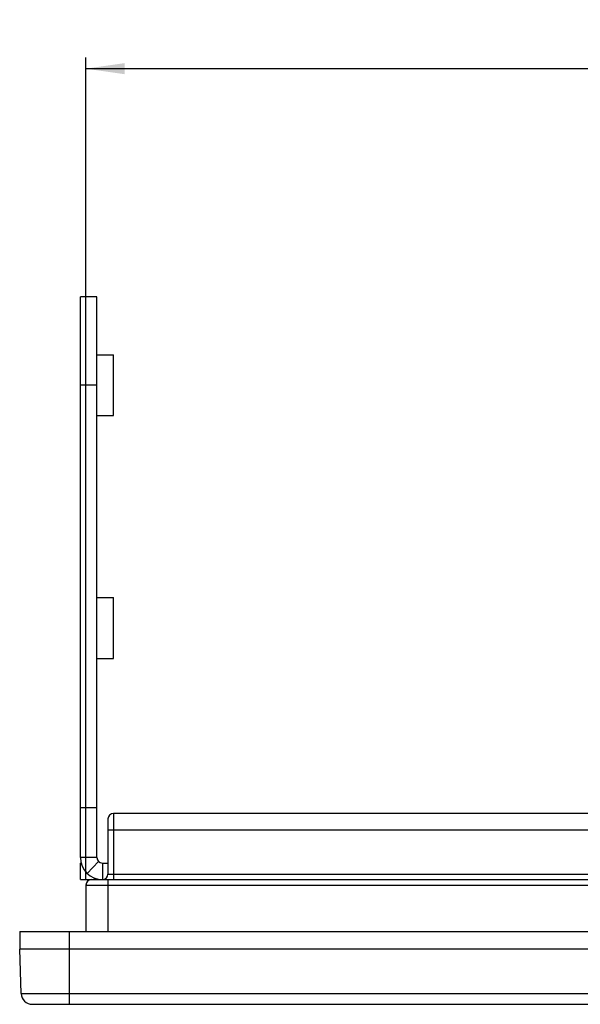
# Model space of a CAD drawing. Header units: millimetres. Extents: x 0 to 594, y 0 to 420.
# Tile 2 of 18: x 163 to 214, y 48 to 137. Entities that reach past the tile are written whole.
import ezdxf

# ---------------------------------------------------------------- set-up
doc = ezdxf.new("R2010")
doc.units = ezdxf.units.MM
doc.header["$LTSCALE"] = 32.67
doc.layers.get('0').update_dxf_attribs({"linetype": 'CONTINUOUS'})
doc.styles.get("Standard").update_dxf_attribs({"font": 'txt', "width": 0.85})
doc.dimstyles.new('DIMSTYLE_1', dxfattribs={"dimtxt": 3.5, "dimasz": 3.5, "dimexe": 1, "dimexo": 0.5, "dimgap": 0.875, "dimtad": 1, "dimdec": 4, "dimdsep": 46, "dimtxsty": 'STANDARD', "dimblk": '_FILLED', "dimblk1": '_FILLED', "dimblk2": '_FILLED', "dimcen": 0.09, "dimadec": 4, "dimazin": 2, "dimtp": 0.2, "dimtm": 0.2, "dimtfac": 1, "dimtdec": 4, "dimtofl": 0, "dimtmove": 0, "dimatfit": 3, "dimldrblk": '_FILLED', "dimfxl": 1, "dimtolj": 1, "dimarcsym": 0})

# ---------------------------------------------------------------- blocks, each defined once
blk = doc.blocks.new('_FILLED')
at = {"color": 0, "linetype": 'BYBLOCK'}
blk.add_solid([(0, 0), (-1, 0.143), (-1, -0.143)], dxfattribs=at)
blk = doc.blocks.new('*D8')
at = {"color": 2, "linetype": 'CONTINUOUS'}
for p, q in [((169.241, 58.915), (169.241, 133.404)), ((355.241, 58.915), (355.241, 133.404)), ((169.241, 132.404), (262.241, 132.404)), ((355.241, 132.404), (262.241, 132.404))]:
    blk.add_line(p, q, dxfattribs=at)
at = {"color": 2, "linetype": 'CONTINUOUS', "xscale": 3.5, "yscale": 3.5, "zscale": 3.5, "rotation": 180}
blk.add_blockref('_FILLED', (169.241, 132.404), dxfattribs=at)
at = {"color": 2, "linetype": 'CONTINUOUS', "xscale": 3.5, "yscale": 3.5, "zscale": 3.5}
blk.add_blockref('_FILLED', (355.241, 132.404), dxfattribs=at)
at = {"color": 2, "linetype": 'CONTINUOUS', "insert": (262.241, 136.779), "char_height": 3.5, "width": 11.25, "attachment_point": 2, "line_spacing_factor": 0.9}
blk.add_mtext('186', dxfattribs=at)

msp = doc.modelspace()

# ---------------------------------------------------------------- linework, layer by layer
at = {"color": 7, "linetype": 'CONTINUOUS'}
for p, q in [((168.74111, 60.91529), (168.74111, 111.71529)), ((170.24111, 111.71529), (168.74111, 111.71529)), ((170.24111, 106.46529), (171.74111, 106.46529)), ((171.74111, 100.96529), (171.74111, 106.46529)), ((170.24111, 100.96529), (171.74111, 100.96529)), ((170.24111, 84.46529), (171.74111, 84.46529)), ((171.74111, 78.96529), (171.74111, 84.46529)), ((170.24111, 78.96529), (171.74111, 78.96529)), ((171.24111, 64.41529), (171.24111, 59.41529)), ((216.82493, 64.91529), (171.74111, 64.91529)), ((168.74111, 58.91529), (168.74111, 60.41529)), ((168.74111, 58.91529), (355.74111, 58.91529)), ((169.24111, 58.41529), (169.24111, 54.21529)), ((163.24111, 54.21529), (163.24111, 52.61529)), ((163.24111, 54.21529), (361.24111, 54.21529)), ((163.38201, 48.58039), (163.24111, 52.61529)), ((361.24111, 52.61529), (163.24111, 52.61529)), ((164.3814, 47.61529), (360.10082, 47.61529))]:
    msp.add_line(p, q, dxfattribs=at)
at = {"color": 3, "linetype": 'CONTINUOUS'}
for p, q in [((170.24111, 60.91529), (170.24111, 111.71529)), ((168.74111, 60.41529), (168.80548, 60.41529)), ((170.74111, 60.41529), (171.24111, 60.41529))]:
    msp.add_line(p, q, dxfattribs=at)
at = {"color": 9, "linetype": 'CONTINUOUS'}
for p, q in [((170.24111, 103.71529), (168.74111, 103.71529)), ((170.24111, 65.41529), (168.74111, 65.41529)), ((171.74111, 64.91529), (171.74111, 58.91529)), ((171.24111, 63.41529), (221.74111, 63.41529)), ((170.24111, 60.91529), (168.74111, 60.91529)), ((170.39402, 60.5554), (169.35274, 59.47571)), ((170.74111, 60.41529), (170.74111, 58.91529)), ((169.99111, 59.06125), (169.99111, 58.91529)), ((171.24111, 59.41529), (223.24111, 59.41529)), ((171.24111, 58.91529), (171.24111, 54.21529)), ((169.24111, 58.41529), (355.24111, 58.41529)), ((167.74111, 47.61529), (167.74111, 54.21529)), ((163.38201, 48.58039), (361.10021, 48.58039))]:
    msp.add_line(p, q, dxfattribs=at)
at = {"color": 7, "linetype": 'CONTINUOUS'}
for centre, radius, start, end in [((171.74111, 64.41529), 0.5, 90, 180), ((170.74111, 60.91529), 2, 180, 270), ((169.74111, 58.41529), 0.5, 90, 180), ((170.74111, 59.41529), 0.5, 270, 360), ((164.3814, 48.61529), 1, 182, 270)]:
    msp.add_arc(centre, radius, start, end, dxfattribs=at)
at = {"color": 3, "linetype": 'CONTINUOUS'}
msp.add_arc((170.74111, 60.91529), 0.5, 180, 270, dxfattribs=at)

# ---------------------------------------------------------------- dimensions: what is measured, and where the dimension line sits
at = {"color": 2, "linetype": 'CONTINUOUS'}
dim = msp.add_linear_dim(base=(355.24111, 132.40393), p1=(169.24111, 58.41529), p2=(355.24111, 58.41529), dimstyle='DIMSTYLE_1', dxfattribs=at)
dim.commit()
dim.dimension.update_dxf_attribs({"geometry": '*D8', "text_midpoint": (261.74111, 132.40393), "dimtype": 160})

doc.saveas('drawing.dxf')
